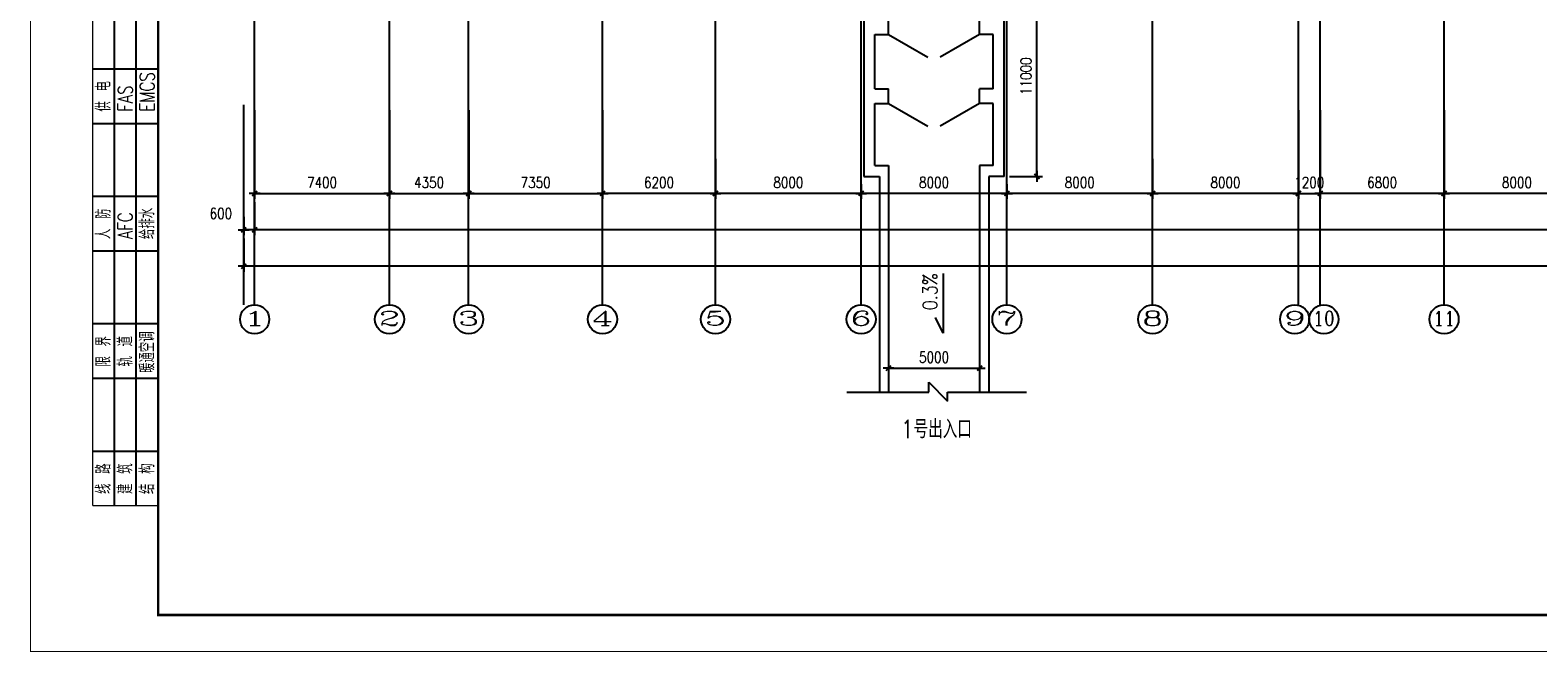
# Model space of a CAD drawing. Extents: x 1131864 to 1345864, y 57101 to 145101.
# Tile 1 of 15: x 1133839 to 1216612, y 59076 to 93220. Entities that reach past the tile are written whole.
import ezdxf
from ezdxf.enums import TextEntityAlignment as Align

# ---------------------------------------------------------------- set-up
doc = ezdxf.new("R2010")
doc.units = 0
doc.header["$LTSCALE"] = 3000
doc.header["$MEASUREMENT"] = 0
doc.linetypes.add('DOTE', pattern=[2.42, 2, -0.2, 0.02, -0.2])
doc.layers.get('0').update_dxf_attribs({"linetype": 'CONTINUOUS'})
doc.layers.get('DEFPOINTS').update_dxf_attribs({"linetype": 'CONTINUOUS'})
for name, color, linetype in [('AXIS', 3, 'CONTINUOUS'), ('AXIS_TEXT', 7, 'CONTINUOUS'), ('DOTE', 12, 'CONTINUOUS'), ('LVTRY', 2, 'CONTINUOUS'), ('PUB_DIM', 3, 'CONTINUOUS'), ('PUB_TEXT', 7, 'CONTINUOUS'), ('TK', 7, 'CONTINUOUS'), ('地坪', 132, 'CONTINUOUS')]:
    doc.layers.add(name, color=color, linetype=linetype)
doc.styles.add('_HZTXT', font='txt.shx', dxfattribs={"width": 0.8, "bigfont": 'hztxt.shx'})
doc.styles.add('COMPLEX', font='COMPLEX')
doc.styles.add('DIM_FONT', font='SIMPLEX.shx', dxfattribs={"width": 0.8})
doc.styles.add('MT', font='txt.shx', dxfattribs={"width": 0.75, "bigfont": 'fs.shx'})
doc.dimstyles.new('DIMN300', dxfattribs={"dimscale": 3, "dimtxt": 300, "dimasz": 1, "dimexe": 250, "dimexo": 300, "dimgap": 150, "dimtad": 1, "dimdec": 0, "dimzin": 0, "dimdsep": 46, "dimtxsty": 'DIM_FONT', "dimblk": '_DIMX', "dimblk1": '_DIMX', "dimblk2": '_DIMX', "dimcen": 0.09, "dimclrt": 7, "dimadec": 0, "dimazin": 0, "dimtfac": 1, "dimtdec": 0, "dimtix": 1, "dimtmove": 2, "dimatfit": 3, "dimldrblk": '_DIMX', "dimfxl": 1, "dimtolj": 1, "dimtzin": 0, "dimarcsym": 0})

# ---------------------------------------------------------------- blocks, each defined once
blk = doc.blocks.new('_DIMX')
blk.add_line((-150, 0), (150, 0))
at = {"const_width": 50}
blk.add_lwpolyline([(-70, -70), (70, 70)], dxfattribs=at)
blk = doc.blocks.new('*D19')
at = {"color": 0, "linetype": 'ByBlock', "transparency": 16777216}
for p, q in [((1195464, 86153), (1195464, 83953)), ((1187464, 84753), (1187464, 83953)), ((1195462, 84253), (1187466, 84253))]:
    blk.add_line(p, q, dxfattribs=at)
at = {"layer": 'DEFPOINTS', "color": 0, "linetype": 'ByBlock', "transparency": 16777216}
for p in [(1195464, 86453), (1187464, 85053), (1187464, 84253)]:
    blk.add_point(p, dxfattribs=at)
at = {"color": 0, "linetype": 'ByBlock', "transparency": 16777216, "xscale": 2, "yscale": 2, "zscale": 2, "rotation": 180}
blk.add_blockref('_DIMX', (1187464, 84253), dxfattribs=at)
at = {"color": 0, "linetype": 'ByBlock', "transparency": 16777216, "xscale": 2, "yscale": 2, "zscale": 2}
blk.add_blockref('_DIMX', (1195464, 84253), dxfattribs=at)
at = {"color": 7, "linetype": 'ByBlock', "transparency": 16777216, "insert": (1191464, 84853), "char_height": 600, "attachment_point": 5, "style": 'DIM_FONT'}
blk.add_mtext('\\A1;8000', dxfattribs=at)
blk = doc.blocks.new('*D20')
at = {"color": 0, "linetype": 'ByBlock', "transparency": 16777216}
for p, q in [((1146164, 83771), (1146164, 81952)), ((1326164, 83771), (1326164, 81952)), ((1326162, 82252), (1146166, 82252))]:
    blk.add_line(p, q, dxfattribs=at)
at = {"layer": 'DEFPOINTS', "color": 0, "linetype": 'ByBlock', "transparency": 16777216}
for p in [(1146164, 84071), (1326164, 84071), (1146164, 82252)]:
    blk.add_point(p, dxfattribs=at)
at = {"color": 0, "linetype": 'ByBlock', "transparency": 16777216, "xscale": 2, "yscale": 2, "zscale": 2, "rotation": 180}
blk.add_blockref('_DIMX', (1146164, 82252), dxfattribs=at)
at = {"color": 0, "linetype": 'ByBlock', "transparency": 16777216, "xscale": 2, "yscale": 2, "zscale": 2}
blk.add_blockref('_DIMX', (1326164, 82252), dxfattribs=at)
at = {"color": 7, "linetype": 'ByBlock', "transparency": 16777216, "insert": (1236164, 82852), "char_height": 600, "attachment_point": 5, "style": 'DIM_FONT'}
blk.add_mtext('\\A1;180000', dxfattribs=at)
blk = doc.blocks.new('*D21')
at = {"color": 0, "linetype": 'ByBlock', "transparency": 16777216}
for p, q in [((1145564, 81771), (1145564, 79952)), ((1326764, 81771), (1326764, 79952)), ((1326762, 80252), (1145566, 80252))]:
    blk.add_line(p, q, dxfattribs=at)
at = {"layer": 'DEFPOINTS', "color": 0, "linetype": 'ByBlock', "transparency": 16777216}
for p in [(1145564, 82071), (1326764, 82071), (1145564, 80252)]:
    blk.add_point(p, dxfattribs=at)
at = {"color": 0, "linetype": 'ByBlock', "transparency": 16777216, "xscale": 2, "yscale": 2, "zscale": 2, "rotation": 180}
blk.add_blockref('_DIMX', (1145564, 80252), dxfattribs=at)
at = {"color": 0, "linetype": 'ByBlock', "transparency": 16777216, "xscale": 2, "yscale": 2, "zscale": 2}
blk.add_blockref('_DIMX', (1326764, 80252), dxfattribs=at)
at = {"color": 7, "linetype": 'ByBlock', "transparency": 16777216, "insert": (1236164, 80852), "char_height": 600, "attachment_point": 5, "style": 'DIM_FONT'}
blk.add_mtext('\\A1;181200', dxfattribs=at)
blk = doc.blocks.new('*D12')
at = {"color": 0, "linetype": 'ByBlock', "transparency": 16777216}
for p, q in [((1146164, 88821), (1146164, 83953)), ((1153564, 88821), (1153564, 83953)), ((1146166, 84253), (1153562, 84253))]:
    blk.add_line(p, q, dxfattribs=at)
at = {"layer": 'DEFPOINTS', "color": 0, "linetype": 'ByBlock', "transparency": 16777216}
for p in [(1146164, 89121), (1153564, 89121), (1153564, 84253)]:
    blk.add_point(p, dxfattribs=at)
at = {"color": 0, "linetype": 'ByBlock', "transparency": 16777216, "xscale": 2, "yscale": 2, "zscale": 2, "rotation": 180}
blk.add_blockref('_DIMX', (1146164, 84253), dxfattribs=at)
at = {"color": 0, "linetype": 'ByBlock', "transparency": 16777216, "xscale": 2, "yscale": 2, "zscale": 2}
blk.add_blockref('_DIMX', (1153564, 84253), dxfattribs=at)
at = {"color": 7, "linetype": 'ByBlock', "transparency": 16777216, "insert": (1149864, 84853), "char_height": 600, "attachment_point": 5, "style": 'DIM_FONT'}
blk.add_mtext('\\A1;7400', dxfattribs=at)
blk = doc.blocks.new('*D13')
at = {"color": 0, "linetype": 'ByBlock', "transparency": 16777216}
for p, q in [((1165264, 86153), (1165264, 83953)), ((1171464, 86153), (1171464, 83953)), ((1171462, 84253), (1165266, 84253))]:
    blk.add_line(p, q, dxfattribs=at)
at = {"layer": 'DEFPOINTS', "color": 0, "linetype": 'ByBlock', "transparency": 16777216}
for p in [(1165264, 86453), (1171464, 86453), (1165264, 84253)]:
    blk.add_point(p, dxfattribs=at)
at = {"color": 0, "linetype": 'ByBlock', "transparency": 16777216, "xscale": 2, "yscale": 2, "zscale": 2, "rotation": 180}
blk.add_blockref('_DIMX', (1165264, 84253), dxfattribs=at)
at = {"color": 0, "linetype": 'ByBlock', "transparency": 16777216, "xscale": 2, "yscale": 2, "zscale": 2}
blk.add_blockref('_DIMX', (1171464, 84253), dxfattribs=at)
at = {"color": 7, "linetype": 'ByBlock', "transparency": 16777216, "insert": (1168364, 84853), "char_height": 600, "attachment_point": 5, "style": 'DIM_FONT'}
blk.add_mtext('\\A1;6200', dxfattribs=at)
blk = doc.blocks.new('*D17')
at = {"color": 0, "linetype": 'ByBlock', "transparency": 16777216}
for p, q in [((1171464, 86153), (1171464, 83953)), ((1179464, 84753), (1179464, 83953)), ((1179462, 84253), (1171466, 84253))]:
    blk.add_line(p, q, dxfattribs=at)
at = {"layer": 'DEFPOINTS', "color": 0, "linetype": 'ByBlock', "transparency": 16777216}
for p in [(1171464, 86453), (1179464, 85053), (1171464, 84253)]:
    blk.add_point(p, dxfattribs=at)
at = {"color": 0, "linetype": 'ByBlock', "transparency": 16777216, "xscale": 2, "yscale": 2, "zscale": 2, "rotation": 180}
blk.add_blockref('_DIMX', (1171464, 84253), dxfattribs=at)
at = {"color": 0, "linetype": 'ByBlock', "transparency": 16777216, "xscale": 2, "yscale": 2, "zscale": 2}
blk.add_blockref('_DIMX', (1179464, 84253), dxfattribs=at)
at = {"color": 7, "linetype": 'ByBlock', "transparency": 16777216, "insert": (1175464, 84853), "char_height": 600, "attachment_point": 5, "style": 'DIM_FONT'}
blk.add_mtext('\\A1;8000', dxfattribs=at)
blk = doc.blocks.new('*D18')
at = {"color": 0, "linetype": 'ByBlock', "transparency": 16777216}
for p, q in [((1179464, 84753), (1179464, 83953)), ((1187464, 84753), (1187464, 83953)), ((1187462, 84253), (1179466, 84253))]:
    blk.add_line(p, q, dxfattribs=at)
at = {"layer": 'DEFPOINTS', "color": 0, "linetype": 'ByBlock', "transparency": 16777216}
for p in [(1179464, 85053), (1187464, 85053), (1179464, 84253)]:
    blk.add_point(p, dxfattribs=at)
at = {"color": 0, "linetype": 'ByBlock', "transparency": 16777216, "xscale": 2, "yscale": 2, "zscale": 2, "rotation": 180}
blk.add_blockref('_DIMX', (1179464, 84253), dxfattribs=at)
at = {"color": 0, "linetype": 'ByBlock', "transparency": 16777216, "xscale": 2, "yscale": 2, "zscale": 2}
blk.add_blockref('_DIMX', (1187464, 84253), dxfattribs=at)
at = {"color": 7, "linetype": 'ByBlock', "transparency": 16777216, "insert": (1183464, 84853), "char_height": 600, "attachment_point": 5, "style": 'DIM_FONT'}
blk.add_mtext('\\A1;8000', dxfattribs=at)
blk = doc.blocks.new('*D16')
at = {"color": 0, "linetype": 'ByBlock', "transparency": 16777216}
for p, q in [((1145564, 82971), (1145564, 81952)), ((1146164, 82971), (1146164, 81952)), ((1145562, 82252), (1145560, 82252)), ((1146164, 82252), (1145564, 82252)), ((1146164, 82252), (1145564, 82252)), ((1146166, 82252), (1146168, 82252))]:
    blk.add_line(p, q, dxfattribs=at)
at = {"layer": 'DEFPOINTS', "color": 0, "linetype": 'ByBlock', "transparency": 16777216}
for p in [(1145564, 83271), (1146164, 83271), (1145564, 82252)]:
    blk.add_point(p, dxfattribs=at)
at = {"color": 0, "linetype": 'ByBlock', "transparency": 16777216, "xscale": 2, "yscale": 2, "zscale": 2}
blk.add_blockref('_DIMX', (1145564, 82252), dxfattribs=at)
at = {"color": 0, "linetype": 'ByBlock', "transparency": 16777216, "xscale": 2, "yscale": 2, "zscale": 2, "rotation": 180}
blk.add_blockref('_DIMX', (1146164, 82252), dxfattribs=at)
at = {"color": 7, "linetype": 'ByBlock', "transparency": 16777216, "insert": (1144312, 83152), "char_height": 600, "attachment_point": 5, "style": 'DIM_FONT'}
blk.add_mtext('\\A1;600', dxfattribs=at)
blk = doc.blocks.new('*D29')
at = {"color": 0, "linetype": 'ByBlock', "transparency": 16777216}
for p, q in [((1211464, 86153), (1211464, 83953)), ((1219464, 86153), (1219464, 83953)), ((1219462, 84253), (1211466, 84253))]:
    blk.add_line(p, q, dxfattribs=at)
at = {"layer": 'DEFPOINTS', "color": 0, "linetype": 'ByBlock', "transparency": 16777216}
for p in [(1211464, 86453), (1219464, 86453), (1211464, 84253)]:
    blk.add_point(p, dxfattribs=at)
at = {"color": 0, "linetype": 'ByBlock', "transparency": 16777216, "xscale": 2, "yscale": 2, "zscale": 2, "rotation": 180}
blk.add_blockref('_DIMX', (1211464, 84253), dxfattribs=at)
at = {"color": 0, "linetype": 'ByBlock', "transparency": 16777216, "xscale": 2, "yscale": 2, "zscale": 2}
blk.add_blockref('_DIMX', (1219464, 84253), dxfattribs=at)
at = {"color": 7, "linetype": 'ByBlock', "transparency": 16777216, "insert": (1215464, 84853), "char_height": 600, "attachment_point": 5, "style": 'DIM_FONT'}
blk.add_mtext('\\A1;8000', dxfattribs=at)
blk = doc.blocks.new('*D14')
at = {"color": 0, "linetype": 'ByBlock', "transparency": 16777216}
for p, q in [((1153564, 88821), (1153564, 83953)), ((1157914, 88821), (1157914, 83953)), ((1153566, 84253), (1157912, 84253))]:
    blk.add_line(p, q, dxfattribs=at)
at = {"layer": 'DEFPOINTS', "color": 0, "linetype": 'ByBlock', "transparency": 16777216}
for p in [(1153564, 89121), (1157914, 89121), (1157914, 84253)]:
    blk.add_point(p, dxfattribs=at)
at = {"color": 0, "linetype": 'ByBlock', "transparency": 16777216, "xscale": 2, "yscale": 2, "zscale": 2, "rotation": 180}
blk.add_blockref('_DIMX', (1153564, 84253), dxfattribs=at)
at = {"color": 0, "linetype": 'ByBlock', "transparency": 16777216, "xscale": 2, "yscale": 2, "zscale": 2}
blk.add_blockref('_DIMX', (1157914, 84253), dxfattribs=at)
at = {"color": 7, "linetype": 'ByBlock', "transparency": 16777216, "insert": (1155739, 84853), "char_height": 600, "attachment_point": 5, "style": 'DIM_FONT'}
blk.add_mtext('\\A1;4350', dxfattribs=at)
blk = doc.blocks.new('*D15')
at = {"color": 0, "linetype": 'ByBlock', "transparency": 16777216}
for p, q in [((1157914, 88821), (1157914, 83953)), ((1165264, 88821), (1165264, 83953)), ((1157916, 84253), (1165262, 84253))]:
    blk.add_line(p, q, dxfattribs=at)
at = {"layer": 'DEFPOINTS', "color": 0, "linetype": 'ByBlock', "transparency": 16777216}
for p in [(1157914, 89121), (1165264, 89121), (1165264, 84253)]:
    blk.add_point(p, dxfattribs=at)
at = {"color": 0, "linetype": 'ByBlock', "transparency": 16777216, "xscale": 2, "yscale": 2, "zscale": 2, "rotation": 180}
blk.add_blockref('_DIMX', (1157914, 84253), dxfattribs=at)
at = {"color": 0, "linetype": 'ByBlock', "transparency": 16777216, "xscale": 2, "yscale": 2, "zscale": 2}
blk.add_blockref('_DIMX', (1165264, 84253), dxfattribs=at)
at = {"color": 7, "linetype": 'ByBlock', "transparency": 16777216, "insert": (1161589, 84853), "char_height": 600, "attachment_point": 5, "style": 'DIM_FONT'}
blk.add_mtext('\\A1;7350', dxfattribs=at)
blk = doc.blocks.new('*D40')
at = {"color": 0, "linetype": 'ByBlock', "transparency": 16777216}
for p, q in [((1180964, 95290), (1180964, 91485)), ((1185964, 95290), (1185964, 91485)), ((1180966, 91785), (1185962, 91785))]:
    blk.add_line(p, q, dxfattribs=at)
at = {"layer": 'DEFPOINTS', "color": 0, "linetype": 'ByBlock', "transparency": 16777216}
for p in [(1180964, 95590), (1185964, 95590), (1185964, 91785)]:
    blk.add_point(p, dxfattribs=at)
at = {"color": 0, "linetype": 'ByBlock', "transparency": 16777216, "xscale": 2, "yscale": 2, "zscale": 2, "rotation": 180}
blk.add_blockref('_DIMX', (1180964, 91785), dxfattribs=at)
at = {"color": 0, "linetype": 'ByBlock', "transparency": 16777216, "xscale": 2, "yscale": 2, "zscale": 2}
blk.add_blockref('_DIMX', (1185964, 91785), dxfattribs=at)
at = {"color": 7, "linetype": 'ByBlock', "transparency": 16777216, "insert": (1183464, 92385), "char_height": 600, "attachment_point": 5, "style": 'DIM_FONT'}
blk.add_mtext('\\A1;5000', dxfattribs=at)
blk = doc.blocks.new('*D43')
at = {"color": 0, "linetype": 'ByBlock', "transparency": 16777216}
for p, q in [((1203464, 88821), (1203464, 83953)), ((1204664, 88821), (1204664, 83953)), ((1203462, 84253), (1203460, 84253)), ((1203464, 84253), (1204664, 84253)), ((1204666, 84253), (1204668, 84253))]:
    blk.add_line(p, q, dxfattribs=at)
at = {"layer": 'DEFPOINTS', "color": 0, "linetype": 'ByBlock', "transparency": 16777216}
for p in [(1203464, 89121), (1204664, 89121), (1204664, 84253)]:
    blk.add_point(p, dxfattribs=at)
at = {"color": 0, "linetype": 'ByBlock', "transparency": 16777216, "xscale": 2, "yscale": 2, "zscale": 2}
blk.add_blockref('_DIMX', (1203464, 84253), dxfattribs=at)
at = {"color": 0, "linetype": 'ByBlock', "transparency": 16777216, "xscale": 2, "yscale": 2, "zscale": 2, "rotation": 180}
blk.add_blockref('_DIMX', (1204664, 84253), dxfattribs=at)
at = {"color": 7, "linetype": 'ByBlock', "transparency": 16777216, "insert": (1204064, 84853), "char_height": 600, "attachment_point": 5, "style": 'DIM_FONT'}
blk.add_mtext('\\A1;1200', dxfattribs=at)
blk = doc.blocks.new('*D44')
at = {"color": 0, "linetype": 'ByBlock', "transparency": 16777216}
for p, q in [((1204664, 88821), (1204664, 83953)), ((1211464, 88821), (1211464, 83953)), ((1211462, 84253), (1204666, 84253))]:
    blk.add_line(p, q, dxfattribs=at)
at = {"layer": 'DEFPOINTS', "color": 0, "linetype": 'ByBlock', "transparency": 16777216}
for p in [(1204664, 89121), (1211464, 89121), (1204664, 84253)]:
    blk.add_point(p, dxfattribs=at)
at = {"color": 0, "linetype": 'ByBlock', "transparency": 16777216, "xscale": 2, "yscale": 2, "zscale": 2, "rotation": 180}
blk.add_blockref('_DIMX', (1204664, 84253), dxfattribs=at)
at = {"color": 0, "linetype": 'ByBlock', "transparency": 16777216, "xscale": 2, "yscale": 2, "zscale": 2}
blk.add_blockref('_DIMX', (1211464, 84253), dxfattribs=at)
at = {"color": 7, "linetype": 'ByBlock', "transparency": 16777216, "insert": (1208064, 84853), "char_height": 600, "attachment_point": 5, "style": 'DIM_FONT'}
blk.add_mtext('\\A1;6800', dxfattribs=at)
blk = doc.blocks.new('*D45')
at = {"color": 0, "linetype": 'ByBlock', "transparency": 16777216}
for p, q in [((1195464, 86153), (1195464, 83953)), ((1203464, 86153), (1203464, 83953)), ((1203462, 84253), (1195466, 84253))]:
    blk.add_line(p, q, dxfattribs=at)
at = {"layer": 'DEFPOINTS', "color": 0, "linetype": 'ByBlock', "transparency": 16777216}
for p in [(1195464, 86453), (1203464, 86453), (1195464, 84253)]:
    blk.add_point(p, dxfattribs=at)
at = {"color": 0, "linetype": 'ByBlock', "transparency": 16777216, "xscale": 2, "yscale": 2, "zscale": 2, "rotation": 180}
blk.add_blockref('_DIMX', (1195464, 84253), dxfattribs=at)
at = {"color": 0, "linetype": 'ByBlock', "transparency": 16777216, "xscale": 2, "yscale": 2, "zscale": 2}
blk.add_blockref('_DIMX', (1203464, 84253), dxfattribs=at)
at = {"color": 7, "linetype": 'ByBlock', "transparency": 16777216, "insert": (1199464, 84853), "char_height": 600, "attachment_point": 5, "style": 'DIM_FONT'}
blk.add_mtext('\\A1;8000', dxfattribs=at)
blk = doc.blocks.new('*D85')
at = {"color": 0, "linetype": 'ByBlock', "transparency": 16777216}
for p, q in [((1187614, 96190), (1189409, 96190)), ((1189109, 85192), (1189109, 96188)), ((1187614, 85190), (1189409, 85190))]:
    blk.add_line(p, q, dxfattribs=at)
at = {"layer": 'DEFPOINTS', "color": 0, "linetype": 'ByBlock', "transparency": 16777216}
for p in [(1187314, 96190), (1189109, 96190), (1187314, 85190)]:
    blk.add_point(p, dxfattribs=at)
at = {"color": 0, "linetype": 'ByBlock', "transparency": 16777216, "xscale": 2, "yscale": 2, "zscale": 2}
for p, rotation in [((1189109, 96190), 90), ((1189109, 85190), 270)]:
    blk.add_blockref('_DIMX', p, dxfattribs=dict(at, rotation=rotation))
at = {"color": 7, "linetype": 'ByBlock', "transparency": 16777216, "insert": (1188509, 90690), "char_height": 600, "attachment_point": 5, "rotation": 90, "style": 'DIM_FONT'}
blk.add_mtext('\\A1;11000', dxfattribs=at)

msp = doc.modelspace()

# ---------------------------------------------------------------- linework, layer by layer
for p, q in [((1138464.3, 67100.7), (1138464.3, 109100.7)), ((1139664.3, 67100.7), (1139664.3, 109100.7)), ((1180963.8, 92989.6), (1183128.8, 91739.6)), ((1185963.8, 92989.6), (1183798.7, 91739.6)), ((1137264.3, 91100.7), (1140864.3, 91100.7)), ((1180963.8, 89189.6), (1183128.8, 87939.6)), ((1185963.8, 89189.6), (1183798.7, 87939.6)), ((1137264.3, 88100.7), (1140864.3, 88100.7)), ((1137264.3, 84100.7), (1140864.3, 84100.7)), ((1137264.3, 81100.7), (1140864.3, 81100.7)), ((1137264.3, 77100.7), (1140864.3, 77100.7)), ((1137264.3, 74100.7), (1140864.3, 74100.7)), ((1137264.3, 70100.7), (1140864.3, 70100.7))]:
    msp.add_line(p, q)
at = {"color": 1}
msp.add_line((1140864.3, 67100.7), (1140864.3, 109100.7), dxfattribs=at)
at = {"color": 1, "const_width": 70, "flags": 128}
for points in [[(1137264.3, 67100.7), (1137264.3, 109100.7)], [(1137264.3, 67100.7), (1140864.3, 67100.7)]]:
    msp.add_lwpolyline(points, dxfattribs=at)
at = {"layer": 'AXIS'}
for p, q in [((1145563.8, 78139.1), (1145563.8, 89121.4)), ((1146163.8, 78139.1), (1146163.8, 89121.4)), ((1153563.8, 78139.1), (1153563.8, 89121.4)), ((1157913.8, 78139.1), (1157913.8, 89121.4)), ((1165263.8, 78139.1), (1165263.8, 89121.4)), ((1171463.8, 78139.1), (1171463.8, 89121.4)), ((1179463.8, 78139.1), (1179463.8, 89121.4)), ((1187463.8, 78139.1), (1187463.8, 89121.4)), ((1195463.8, 78139.1), (1195463.8, 89121.4)), ((1203463.8, 78113.8), (1203463.8, 89121.4)), ((1204663.8, 78113.6), (1204663.8, 89121.4)), ((1211463.8, 78139.1), (1211463.8, 89121.4))]:
    msp.add_line(p, q, dxfattribs=at)
for centre in [(1146164.7, 77339.1), (1153564.2, 77339.1), (1157914.2, 77339.1), (1165264.2, 77339.1), (1171464.2, 77339.1), (1179464.2, 77339.1), (1187464.2, 77339.1), (1195464.2, 77339.1), (1203264.2, 77339.1), (1204864.2, 77339.1), (1211464.2, 77339.1)]:
    msp.add_circle(centre, 800, dxfattribs=at)
at = {"layer": 'DOTE', "linetype": 'DOTE', "ltscale": 1.2}
for p, q in [((1187463.8, 89121.4), (1187463.8, 120314.9)), ((1195463.8, 89121.4), (1195463.8, 120314.9)), ((1203463.8, 89121.4), (1203463.8, 120314.9)), ((1204663.8, 89121.4), (1204663.8, 120314.9)), ((1211463.8, 89121.4), (1211463.8, 120314.9)), ((1146163.8, 89121.4), (1146163.8, 119614.9)), ((1153563.8, 89121.4), (1153563.8, 119614.9)), ((1157913.8, 89121.4), (1157913.8, 119614.9)), ((1165263.8, 89121.4), (1165263.8, 119614.9)), ((1171463.8, 89121.4), (1171463.8, 119614.9)), ((1179463.8, 89121.4), (1179463.8, 119551.4))]:
    msp.add_line(p, q, dxfattribs=at)
at = {"layer": 'LVTRY'}
for p, q in [((1183179.9, 73342.2), (1183179.9, 73887.4)), ((1183179.9, 73887.4), (1184194.5, 72845.4)), ((1178681.8, 73342.2), (1183179.9, 73342.2)), ((1184194.5, 72845.4), (1184194.5, 73342.2)), ((1184194.5, 73342.2), (1188534.3, 73342.2))]:
    msp.add_line(p, q, dxfattribs=at)
at = {"layer": 'PUB_DIM'}
for p, q in [((1183965.5, 79855.8), (1183965.5, 76572.9)), ((1183965.5, 76572.9), (1183541.7, 77446.6))]:
    msp.add_line(p, q, dxfattribs=at)
at = {"layer": 'TK', "const_width": 50, "flags": 128}
msp.add_lwpolyline([(1343864.3, 59100.7), (1343864.3, 143100.7), (1133864.3, 143100.7), (1133864.3, 59100.7)], close=True, dxfattribs=at)
at = {"layer": 'TK', "color": 1, "const_width": 140, "flags": 128}
msp.add_lwpolyline([(1140864.3, 61100.7), (1341864.3, 61100.7), (1341864.3, 141100.7), (1140864.3, 141100.7)], close=True, dxfattribs=at)
at = {"layer": '地坪'}
for p, q in [((1179613.8, 96189.6), (1179613.8, 85189.6)), ((1187313.8, 85189.6), (1187313.8, 96189.6)), ((1180963.8, 92989.6), (1180963.8, 93789.6)), ((1185963.8, 92989.6), (1185963.8, 93789.6)), ((1180213.8, 89989.6), (1180213.8, 92989.6)), ((1180213.8, 92989.6), (1180963.8, 92989.6)), ((1186713.8, 92989.6), (1185963.8, 92989.6)), ((1186713.8, 89989.6), (1186713.8, 92989.6)), ((1180213.8, 89989.6), (1180963.8, 89989.6)), ((1180213.8, 89989.6), (1180963.8, 89989.6)), ((1180963.8, 89189.6), (1180963.8, 89989.6)), ((1180963.8, 89189.6), (1180963.8, 89989.6)), ((1185963.8, 89189.6), (1185963.8, 89989.6)), ((1185963.8, 89189.6), (1185963.8, 89989.6)), ((1186713.8, 89989.6), (1185963.8, 89989.6)), ((1186713.8, 89989.6), (1185963.8, 89989.6)), ((1180213.8, 85789.6), (1180213.8, 89189.6)), ((1180213.8, 89189.6), (1180963.8, 89189.6)), ((1186713.8, 89189.6), (1185963.8, 89189.6)), ((1186713.8, 85789.6), (1186713.8, 89189.6)), ((1180213.8, 85789.6), (1180963.8, 85789.6)), ((1186713.8, 85789.6), (1185963.8, 85789.6)), ((1179613.8, 85189.6), (1180463.8, 85189.6)), ((1187313.8, 85189.6), (1186463.8, 85189.6))]:
    msp.add_line(p, q, dxfattribs=at)
at = {"layer": '地坪', "ltscale": 5000}
for p, q in [((1180963.8, 85789.6), (1180963.8, 73342.2)), ((1185963.8, 85789.6), (1185963.8, 73342.2)), ((1180463.8, 85189.6), (1180463.8, 73342.2)), ((1186463.8, 85189.6), (1186463.8, 73342.2))]:
    msp.add_line(p, q, dxfattribs=at)

# ---------------------------------------------------------------- texts
at = {"style": 'MT', "width": 0.75}
for s, p in [('供 电', (1138262, 88747.2)), ('EMCS', (1140662, 88747.2)), ('FAS', (1139462, 88747.2)), ('给排水', (1140662, 81747.2)), ('人 防', (1138262, 81747.2)), ('AFC', (1139462, 81747.2)), ('暖通空调', (1140662, 74397)), ('限 界', (1138262, 74747.2)), ('轨 道', (1139462, 74747.2)), ('线 路', (1138262, 67747.2)), ('建 筑', (1139462, 67747.2)), ('结 构', (1140662, 67747.2))]:
    msp.add_text(s, height=800, rotation=90, dxfattribs=at).set_placement(p)
at = {"layer": 'AXIS_TEXT', "style": 'COMPLEX'}
for tag, width, p, p2 in [('1', 3.5, (1145564.7, 76990.5), (1146764.7, 76990.5)), ('2', 2.25, (1152964.2, 76990.5), (1154164.2, 76990.5)), ('3', 2.25, (1157314.2, 76990.5), (1158514.2, 76990.5)), ('4', 1.96875, (1164664.2, 76990.5), (1165864.2, 76990.5)), ('5', 2.25, (1170864.2, 76990.5), (1172064.2, 76990.5)), ('6', 2.25, (1178864.2, 76990.5), (1180064.2, 76990.5)), ('7', 2.25, (1186864.2, 76990.5), (1188064.2, 76990.5)), ('8', 2.25, (1194864.2, 76990.5), (1196064.2, 76990.5)), ('9', 2.25, (1202664.2, 76990.5), (1203864.2, 76990.5)), ('10', 1.086207, (1204264.2, 76990.5), (1205464.2, 76990.5)), ('11', 1.3125, (1210864.2, 76990.5), (1212064.2, 76990.5))]:
    msp.add_attdef(tag, text='', height=800, dxfattribs=dict(at, width=width)).set_placement(p, p2, align=Align.FIT)
at = {"layer": 'PUB_TEXT', "style": '_HZTXT', "width": 0.8}
msp.add_text('0.3%', height=800, rotation=90, dxfattribs=at).set_placement((1183639.8, 77836))
msp.add_text('1号出入口', height=1000, dxfattribs=at).set_placement((1181654, 70807.4))

# ---------------------------------------------------------------- dimensions: what is measured, and where the dimension line sits
at = {"layer": 'AXIS'}
for base, p1, p2, picture, middle in [((1153563.8, 84252.8), (1146163.8, 89121.4), (1153563.8, 89121.4), '*D12', (1149863.8, 84852.8)), ((1157913.8, 84252.8), (1153563.8, 89121.4), (1157913.8, 89121.4), '*D14', (1155738.8, 84852.8)), ((1165263.8, 84252.8), (1157913.8, 89121.4), (1165263.8, 89121.4), '*D15', (1161588.8, 84852.8))]:
    dim = msp.add_linear_dim(base=base, p1=p1, p2=p2, dimstyle='DIMN300', override={"dimscale": 2, "dimexe": 150, "dimexo": 150, "dimzin": 8, "dimsah": 1, "dimdle": 50, "dimtzin": 8}, dxfattribs=at)
    dim.commit()
    dim.dimension.update_dxf_attribs({"geometry": picture, "text_midpoint": middle})
for base, p1, p2, picture, middle in [((1165263.8, 84252.8), (1171463.8, 86452.8), (1165263.8, 86452.8), '*D13', (1168363.8, 84852.8)), ((1171463.8, 84252.8), (1179463.8, 85052.8), (1171463.8, 86452.8), '*D17', (1175463.8, 84852.8)), ((1187463.8, 84252.8), (1195463.8, 86452.8), (1187463.8, 85052.8), '*D19', (1191463.8, 84852.8)), ((1195463.8, 84252.8), (1203463.8, 86452.8), (1195463.8, 86452.8), '*D45', (1199463.8, 84852.8)), ((1211463.8, 84252.8), (1219463.8, 86452.8), (1211463.8, 86452.8), '*D29', (1215463.8, 84852.8)), ((1179463.8, 84252.8), (1187463.8, 85052.8), (1179463.8, 85052.8), '*D18', (1183463.8, 84852.8))]:
    dim = msp.add_linear_dim(base=base, p1=p1, p2=p2, angle=180, dimstyle='DIMN300', override={"dimscale": 2, "dimexe": 150, "dimexo": 150, "dimzin": 8, "dimsah": 1, "dimdle": 50, "dimtzin": 8}, dxfattribs=at)
    dim.commit()
    dim.dimension.update_dxf_attribs({"geometry": picture, "text_midpoint": middle})
for p1, p2, picture, middle in [((1326163.8, 84071.4), (1146163.8, 84071.4), '*D20', (1236163.8, 82852.4)), ((1326763.8, 82070.9), (1145563.8, 82070.9), '*D21', (1236163.8, 80851.9))]:
    dim = msp.add_aligned_dim(p1=p1, p2=p2, distance=1819, dimstyle='DIMN300', override={"dimscale": 2, "dimexe": 150, "dimexo": 150, "dimzin": 8, "dimsah": 1, "dimdle": 50, "dimtzin": 8}, dxfattribs=at)
    dim.commit()
    dim.dimension.update_dxf_attribs({"geometry": picture, "text_midpoint": middle})
dim = msp.add_linear_dim(base=(1145563.8, 82252.4), p1=(1146163.8, 83271.4), p2=(1145563.8, 83271.4), angle=180, dimstyle='DIMN300', override={"dimscale": 2, "dimexe": 150, "dimexo": 150, "dimzin": 8, "dimsah": 1, "dimdle": 50, "dimtzin": 8}, dxfattribs=at)
dim.commit()
dim.dimension.update_dxf_attribs({"geometry": '*D16', "text_midpoint": (1144311.8, 83152.4), "dimtype": 160})
dim = msp.add_linear_dim(base=(1185963.8, 74657.6), p1=(1180963.8, 78461.7), p2=(1185963.8, 78461.7), dimstyle='DIMN300', override={"dimscale": 2, "dimexe": 150, "dimexo": 150, "dimzin": 8, "dimsah": 1, "dimdle": 50, "dimtzin": 8}, dxfattribs=at)
dim.commit()
dim.dimension.update_dxf_attribs({"geometry": '*D40', "text_midpoint": (1183463.8, 75257.6), "insert": (0, -17127.9)})
at = {"layer": 'PUB_DIM'}
dim = msp.add_linear_dim(base=(1189109.5, 96189.6), p1=(1187313.8, 85189.6), p2=(1187313.8, 96189.6), angle=90, dimstyle='DIMN300', override={"dimscale": 2, "dimexe": 150, "dimexo": 150, "dimzin": 8, "dimsah": 1, "dimdle": 50, "dimtzin": 8}, dxfattribs=at)
dim.commit()
dim.dimension.update_dxf_attribs({"geometry": '*D85', "text_midpoint": (1188509.5, 90689.6)})
for p1, picture, middle in [((1203463.8, 89121.4), '*D43', (1204063.8, 84852.8)), ((1211463.8, 89121.4), '*D44', (1208063.8, 84852.8))]:
    dim = msp.add_linear_dim(base=(1204663.8, 84252.8), p1=p1, p2=(1204663.8, 89121.4), dimstyle='DIMN300', override={"dimscale": 2, "dimexe": 150, "dimexo": 150, "dimzin": 8, "dimsah": 1, "dimdle": 50, "dimtzin": 8}, dxfattribs=at)
    dim.commit()
    dim.dimension.update_dxf_attribs({"geometry": picture, "text_midpoint": middle})

doc.saveas('drawing.dxf')
